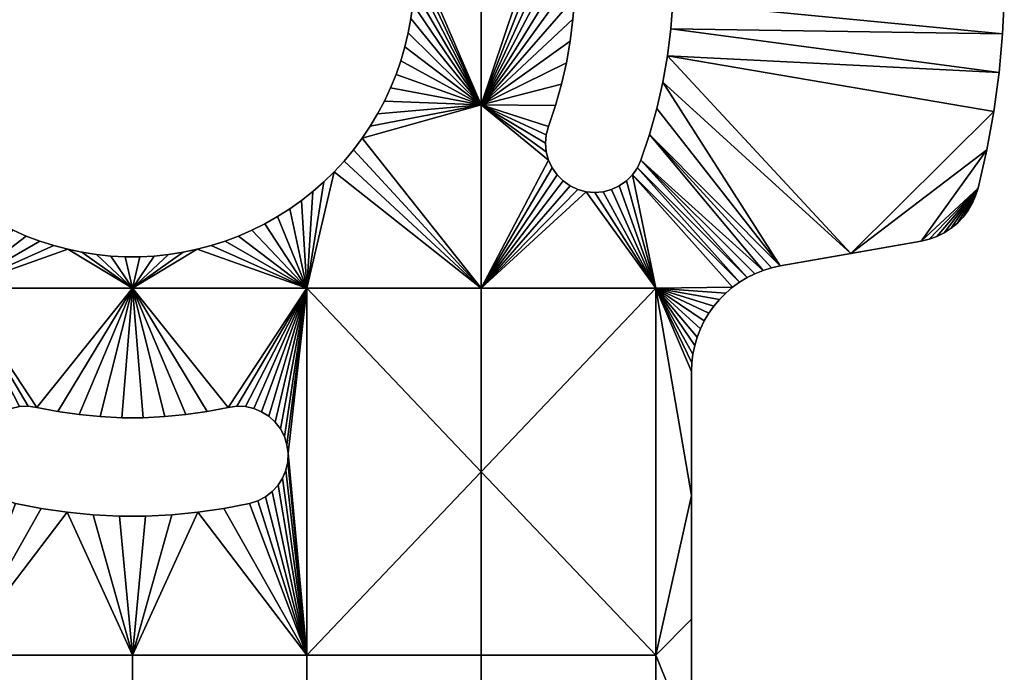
# Model space of a CAD drawing. Header units: millimetres. Extents: x -97 to 97, y -151 to 70.
# Tile 11 of 12: x -13 to 97, y -75 to -2. Entities that reach past the tile are written whole.
import ezdxf

# ---------------------------------------------------------------- set-up
doc = ezdxf.new("R2010")
doc.units = ezdxf.units.MM
doc.layers.add('90°', color=7, linetype='Continuous', true_color=0x000000)

msp = doc.modelspace()

# ---------------------------------------------------------------- meshes
at = {"layer": '90°'}
mesh = msp.add_polyface(dxfattribs=at)
corners = [(48.15, 25.64, -202.4), (47.47, 24.97, -202.4), (39, 29.11, -202.4), (49.8, 26.6, -202.4), (48.93, 26.19, -202.4), (46.92, 24.18, -202.4), (46.51, 23.31, -202.4), (46.27, 22.39, -202.4), (46.18, 21.43, -202.4), (46.27, 20.48, -202.4), (46.51, 19.55, -202.4), (47.3, 17.21, -202.4), (47.97, 14.83, -202.4), (30.83, 9.06, -202.4), (30.46, 10.64, -202.4), (31.12, 7.47, -202.4), (31.33, 5.86, -202.4), (48.15, 25.64, -196.4), (39, 29.11, -196.4), (47.47, 24.97, -196.4), (48.93, 26.19, -196.4), (49.8, 26.6, -196.4), (46.92, 24.18, -196.4), (46.51, 23.31, -196.4), (46.27, 22.39, -196.4), (46.27, 20.48, -196.4), (46.18, 21.43, -196.4), (47.3, 17.21, -196.4), (46.51, 19.55, -196.4), (47.97, 14.83, -196.4), (39, -11.9, -196.4), (30.83, 9.06, -196.4), (30.46, 10.64, -196.4), (30.01, 12.2, -196.4), (28.86, 15.23, -196.4), (29.48, 13.73, -196.4), (55.9, 24.97, -202.4), (55.9, 24.97, -196.4), (55.22, 25.64, -196.4), (55.22, 25.64, -202.4), (54.43, 26.19, -196.4), (54.43, 26.19, -202.4), (56.45, 24.18, -202.4), (56.45, 24.18, -196.4), (53.56, 26.6, -202.4), (53.56, 26.6, -196.4), (52.64, 26.85, -196.4), (52.64, 26.85, -202.4), (51.68, 26.93, -202.4), (51.68, 26.93, -196.4), (50.73, 26.85, -196.4), (50.73, 26.85, -202.4), (49.8, 26.6, -196.4), (49.8, 26.6, -202.4), (48.15, 25.64, -202.4), (48.93, 26.19, -202.4), (48.93, 26.19, -196.4), (48.15, 25.64, -196.4), (47.47, 24.97, -202.4), (47.47, 24.97, -196.4), (46.92, 24.18, -196.4), (46.92, 24.18, -202.4), (46.51, 23.31, -196.4), (46.51, 23.31, -202.4), (46.18, 21.43, -202.4), (46.27, 22.39, -202.4), (46.27, 22.39, -196.4), (46.18, 21.43, -196.4), (46.51, 19.55, -199.4), (46.51, 19.55, -202.4), (46.27, 20.48, -202.4), (46.27, 20.48, -196.4), (46.51, 19.55, -196.4), (47.97, 14.83, -202.4), (47.3, 17.21, -202.4), (47.3, 17.21, -196.4), (47.97, 14.83, -196.4), (46.51, 19.55, -202.4), (46.51, 19.55, -199.4), (46.51, 19.55, -196.4)]
mesh.append_faces([[corners[k] for k in face] for face in [(0, 1, 2, 2), (2, 3, 4, 4), (0, 2, 4, 4), (2, 1, 5, 5), (6, 7, 2, 2), (2, 8, 9, 9), (2, 10, 11, 11), (2, 7, 8, 8), (2, 5, 6, 6), (2, 11, 12, 12), (10, 2, 9, 9), (13, 14, 2, 2), (2, 15, 13, 13), (16, 15, 2, 2), (17, 18, 19, 19), (18, 20, 21, 21), (18, 22, 19, 19), (23, 18, 24, 24), (18, 25, 26, 26), (18, 27, 28, 28), (18, 26, 24, 24), (18, 23, 22, 22), (18, 29, 27, 27), (30, 29, 18, 18), (28, 25, 18, 18), (31, 18, 32, 32), (33, 32, 18, 18), (34, 35, 18, 18), (36, 37, 38, 39), (39, 38, 40, 41), (42, 43, 37, 36), (44, 45, 46, 47), (48, 49, 50, 51), (51, 50, 52, 53), (48, 47, 46, 49), (41, 40, 45, 44), (54, 55, 56, 57), (58, 59, 60, 61), (61, 60, 62, 63), (58, 54, 57, 59), (64, 65, 66, 67), (68, 69, 70, 70), (70, 64, 67, 71), (65, 63, 62, 66), (68, 70, 71, 71), (55, 53, 52, 56), (68, 71, 72, 72), (73, 74, 75, 76), (74, 77, 78, 78), (74, 78, 75, 75), (78, 79, 75, 75)]])
mesh = msp.add_polyface(dxfattribs=at)
corners = [(49.44, 5.09, -202.4), (39, -11.9, -202.4), (49.25, 7.55, -202.4), (49.5, 2.62, -202.4), (49.44, 0.15, -202.4), (49.25, -2.31, -202.4), (48.52, 12.43, -202.4), (47.97, 14.83, -202.4), (48.95, 10, -202.4), (39, 29.11, -202.4), (31.46, 4.24, -202.4), (31.5, 2.62, -202.4), (31.33, 5.86, -202.4), (31.46, 1, -202.4), (31.33, -0.62, -202.4), (30.83, -3.82, -202.4), (31.12, -2.23, -202.4), (48.95, -4.76, -202.4), (31.5, 2.62, -199.4), (31.46, 4.24, -202.4), (31.5, 2.62, -202.4), (31.46, 4.24, -196.4), (31.33, 5.86, -196.4), (31.33, 5.86, -202.4), (31.12, 7.47, -202.4), (31.12, 7.47, -196.4), (30.83, 9.06, -196.4), (30.83, 9.06, -202.4), (30.46, 10.64, -202.4), (30.46, 10.64, -196.4), (30.01, 12.2, -196.4), (30.01, 12.2, -202.4), (29.48, 13.73, -196.4), (29.48, 13.73, -202.4), (31.5, 2.62, -196.4), (30.83, -3.82, -202.4), (30.46, -5.4, -202.4), (30.46, -5.4, -196.4), (30.83, -3.82, -196.4), (30.01, -6.96, -202.4), (30.01, -6.96, -196.4), (31.33, -0.62, -202.4), (31.12, -2.23, -202.4), (31.12, -2.23, -196.4), (31.33, -0.62, -196.4), (31.5, 2.62, -199.4), (31.5, 2.62, -202.4), (31.46, 1, -202.4), (31.46, 1, -196.4), (31.5, 2.62, -196.4), (49.44, 5.09, -196.4), (49.25, 7.55, -196.4), (39, -11.9, -196.4), (49.5, 2.62, -196.4), (49.44, 0.15, -196.4), (49.25, -2.31, -196.4), (48.52, 12.43, -196.4), (47.97, 14.83, -196.4), (48.95, 10, -196.4), (39, 29.11, -196.4), (30.83, 9.06, -196.4), (31.12, 7.47, -196.4), (31.33, 5.86, -196.4), (31.46, 4.24, -196.4), (31.5, 2.62, -196.4), (31.46, 1, -196.4), (31.33, -0.62, -196.4), (30.46, -5.4, -196.4), (30.83, -3.82, -196.4), (31.12, -2.23, -196.4), (48.95, -4.76, -196.4)]
mesh.append_faces([[corners[k] for k in face] for face in [(0, 1, 2, 2), (1, 0, 3, 3), (3, 4, 1, 1), (1, 4, 5, 5), (6, 1, 7, 7), (6, 8, 1, 1), (1, 8, 2, 2), (1, 9, 7, 7), (10, 1, 11, 11), (12, 9, 1, 1), (13, 1, 14, 14), (13, 11, 1, 1), (1, 15, 16, 16), (16, 14, 1, 1), (10, 12, 1, 1), (1, 5, 17, 17), (18, 19, 20, 20), (19, 21, 22, 23), (24, 25, 26, 27), (28, 29, 30, 31), (28, 27, 26, 29), (23, 22, 25, 24), (31, 30, 32, 33), (21, 18, 34, 34), (19, 18, 21, 21), (35, 36, 37, 38), (36, 39, 40, 37), (41, 42, 43, 44), (45, 46, 47, 47), (41, 44, 48, 47), (42, 35, 38, 43), (45, 48, 49, 49), (47, 48, 45, 45), (50, 51, 52, 52), (52, 53, 50, 50), (53, 52, 54, 54), (52, 55, 54, 54), (52, 56, 57, 57), (56, 52, 58, 58), (52, 51, 58, 58), (59, 60, 61, 61), (62, 59, 61, 61), (63, 64, 52, 52), (62, 52, 59, 59), (65, 66, 52, 52), (65, 52, 64, 64), (67, 52, 68, 68), (52, 69, 68, 68), (69, 52, 66, 66), (63, 52, 62, 62), (52, 70, 55, 55)]])
mesh = msp.add_polyface(dxfattribs=at)
corners = [(96.3, 17.87, -202.4), (96.89, 13.53, -202.4), (59.82, 11.64, -202.4), (97.28, 9.18, -202.4), (60.2, 8.64, -202.4), (97.48, 0.43, -202.4), (60.5, 2.62, -202.4), (97.48, 4.81, -202.4), (60.42, 5.64, -202.4), (97.28, -3.94, -202.4), (60.42, -0.4, -202.4), (60.2, -3.4, -202.4), (96.89, -8.29, -202.4), (59.82, -6.4, -202.4), (96.3, -12.63, -202.4), (94.55, -21.2, -202.4), (94.27, -22.08, -202.4), (93.9, -22.92, -202.4), (95.52, -16.93, -202.4), (88.18, -27.12, -202.4), (93.43, -23.71, -202.4), (92.87, -24.44, -202.4), (92.24, -25.1, -202.4), (91.53, -25.69, -202.4), (80.3, -28.51, -202.4), (97.28, 9.18, -196.4), (96.89, 13.53, -196.4), (60.2, 8.64, -196.4), (59.82, 11.64, -196.4), (97.48, 0.43, -196.4), (97.48, 4.81, -196.4), (60.5, 2.62, -196.4), (60.42, 5.64, -196.4), (97.28, -3.94, -196.4), (60.42, -0.4, -196.4), (60.2, -3.4, -196.4), (96.89, -8.29, -196.4), (59.82, -6.4, -196.4), (96.3, -12.63, -196.4), (94.55, -21.2, -196.4), (93.9, -22.92, -196.4), (94.27, -22.08, -196.4), (95.52, -16.93, -196.4), (88.18, -27.12, -196.4), (93.43, -23.71, -196.4), (92.87, -24.44, -196.4), (80.3, -28.51, -196.4), (94.55, -21.2, -199.4), (94.55, -21.2, -202.4), (95.52, -16.93, -202.4), (96.3, -12.63, -202.4), (96.3, -12.63, -196.4), (95.52, -16.93, -196.4), (96.89, -8.29, -202.4), (97.28, -3.94, -202.4), (97.28, -3.94, -196.4), (96.89, -8.29, -196.4), (97.48, 0.43, -202.4), (97.48, 0.43, -196.4), (94.55, -21.2, -196.4), (97.48, 4.81, -202.4), (97.48, 4.81, -196.4), (97.28, 9.18, -202.4), (97.28, 9.18, -196.4), (96.89, 13.53, -202.4), (96.89, 13.53, -196.4), (94.55, -21.2, -199.4), (94.55, -21.2, -196.4), (94.27, -22.08, -196.4), (93.9, -22.92, -196.4), (93.9, -22.92, -202.4), (94.27, -22.08, -202.4), (94.55, -21.2, -202.4)]
mesh.append_faces([[corners[k] for k in face] for face in [(0, 1, 2, 2), (3, 4, 1, 1), (2, 1, 4, 4), (5, 6, 7, 7), (8, 7, 6, 6), (9, 10, 5, 5), (11, 9, 12, 12), (6, 5, 10, 10), (3, 7, 8, 8), (12, 13, 11, 11), (9, 11, 10, 10), (8, 4, 3, 3), (13, 12, 14, 14), (15, 16, 17, 17), (18, 15, 19, 19), (20, 15, 17, 17), (21, 22, 15, 15), (22, 23, 15, 15), (24, 14, 18, 18), (13, 14, 24, 24), (25, 26, 27, 27), (28, 27, 26, 26), (29, 30, 31, 31), (32, 31, 30, 30), (33, 29, 34, 34), (35, 36, 33, 33), (31, 34, 29, 29), (25, 32, 30, 30), (33, 34, 35, 35), (32, 25, 27, 27), (37, 38, 36, 36), (39, 40, 41, 41), (42, 43, 39, 39), (44, 40, 39, 39), (39, 45, 44, 44), (46, 42, 38, 38), (37, 46, 38, 38), (47, 48, 49, 49), (50, 51, 52, 49), (53, 54, 55, 56), (57, 58, 55, 54), (50, 53, 56, 51), (59, 47, 52, 52), (52, 47, 49, 49), (58, 57, 60, 61), (62, 63, 61, 60), (64, 65, 63, 62), (66, 67, 68, 68), (69, 70, 71, 68), (72, 66, 71, 71), (71, 66, 68, 68)]])
mesh = msp.add_polyface(dxfattribs=at)
corners = [(72.42, -29.9, -202.4), (71.45, -30.11, -202.4), (57.81, -15.21, -202.4), (58.63, -12.31, -202.4), (56.85, -18.07, -202.4), (68.71, -31.21, -202.4), (56.45, -18.94, -202.4), (70.51, -30.4, -202.4), (58.5, -32.4, -202.4), (55.22, -20.4, -202.4), (55.9, -19.73, -202.4), (67.87, -31.72, -202.4), (59.3, -9.37, -202.4), (80.3, -28.51, -202.4), (59.82, -6.4, -202.4), (96.89, -8.29, -196.4), (60.2, -3.4, -196.4), (59.82, -6.4, -196.4), (72.42, -29.9, -196.4), (80.3, -28.51, -196.4), (59.3, -9.37, -196.4), (58.63, -12.31, -196.4), (57.81, -15.21, -196.4), (58.5, -32.4, -196.4), (55.9, -19.73, -196.4), (55.22, -20.4, -196.4), (67.87, -31.72, -196.4), (56.45, -18.94, -196.4), (48.15, -20.4, -202.4), (48.15, -20.4, -196.4), (48.93, -20.95, -196.4), (48.93, -20.95, -202.4), (49.8, -21.36, -196.4), (49.8, -21.36, -202.4), (50.73, -21.61, -202.4), (50.73, -21.61, -196.4), (51.68, -21.69, -196.4), (51.68, -21.69, -202.4), (53.56, -21.36, -202.4), (52.64, -21.61, -202.4), (52.64, -21.61, -196.4), (53.56, -21.36, -196.4), (54.43, -20.95, -202.4), (54.43, -20.95, -196.4), (55.9, -19.73, -202.4), (55.22, -20.4, -202.4), (55.22, -20.4, -196.4), (55.9, -19.73, -196.4), (56.85, -18.07, -199.4), (56.85, -18.07, -202.4), (56.45, -18.94, -202.4), (56.45, -18.94, -196.4), (56.85, -18.07, -196.4), (56.85, -18.07, -199.4), (57.81, -15.21, -202.4), (56.85, -18.07, -202.4), (58.63, -12.31, -202.4), (58.63, -12.31, -196.4), (59.3, -9.37, -196.4), (59.3, -9.37, -202.4), (57.81, -15.21, -196.4), (60.2, -3.4, -202.4), (59.82, -6.4, -202.4), (59.82, -6.4, -196.4), (60.2, -3.4, -196.4), (60.42, -0.4, -196.4), (60.5, 2.62, -196.4), (60.5, 2.62, -202.4), (60.42, -0.4, -202.4), (56.85, -18.07, -196.4), (60.42, 5.64, -202.4), (60.42, 5.64, -196.4), (60.2, 8.64, -196.4), (60.2, 8.64, -202.4), (59.82, 11.64, -202.4), (59.82, 11.64, -196.4), (59.3, 14.61, -196.4), (59.3, 14.61, -202.4), (48.52, -7.19, -202.4), (48.52, -7.19, -196.4), (47.97, -9.59, -196.4), (47.97, -9.59, -202.4), (49.25, -2.31, -202.4), (49.25, -2.31, -196.4), (48.95, -4.76, -196.4), (48.95, -4.76, -202.4), (49.44, 0.15, -196.4), (49.44, 0.15, -202.4), (49.5, 2.62, -202.4), (49.5, 2.62, -196.4), (49.25, 7.55, -202.4), (49.25, 7.55, -196.4), (49.44, 5.09, -196.4), (49.44, 5.09, -202.4), (48.95, 10, -202.4), (48.52, 12.43, -202.4), (48.52, 12.43, -196.4), (48.95, 10, -196.4), (47.97, 14.83, -202.4), (47.97, 14.83, -196.4)]
mesh.append_faces([[corners[k] for k in face] for face in [(0, 1, 2, 2), (3, 0, 2, 2), (4, 5, 6, 6), (2, 7, 4, 4), (8, 9, 10, 10), (11, 10, 6, 6), (12, 0, 3, 3), (13, 12, 14, 14), (15, 16, 17, 17), (18, 19, 20, 20), (21, 22, 18, 18), (23, 24, 25, 25), (26, 27, 24, 24), (20, 21, 18, 18), (19, 17, 20, 20), (28, 29, 30, 31), (32, 33, 31, 30), (34, 35, 36, 37), (38, 39, 40, 41), (42, 38, 41, 43), (37, 36, 40, 39), (44, 45, 46, 47), (48, 49, 50, 50), (44, 47, 51, 50), (45, 42, 43, 46), (48, 50, 51, 51), (34, 33, 32, 35), (48, 51, 52, 52), (53, 54, 55, 55), (56, 57, 58, 59), (54, 60, 57, 56), (61, 62, 63, 64), (65, 66, 67, 68), (68, 61, 64, 65), (62, 59, 58, 63), (60, 53, 69, 69), (54, 53, 60, 60), (70, 71, 72, 73), (74, 75, 76, 77), (73, 72, 75, 74), (71, 70, 67, 66), (78, 79, 80, 81), (82, 83, 84, 85), (86, 87, 88, 89), (87, 86, 83, 82), (85, 84, 79, 78), (90, 91, 92, 93), (94, 95, 96, 97), (90, 94, 97, 91), (95, 98, 99, 96), (93, 92, 89, 88)]])
mesh = msp.add_polyface(dxfattribs=at)
corners = [(39, -11.9, -202.4), (48.95, -4.76, -202.4), (48.52, -7.19, -202.4), (30.46, -5.4, -202.4), (30.83, -3.82, -202.4), (30.01, -6.96, -202.4), (47.3, -11.97, -202.4), (46.51, -14.31, -202.4), (46.27, -15.24, -202.4), (47.97, -9.59, -202.4), (28.86, -9.99, -202.4), (29.48, -8.49, -202.4), (27.41, -12.9, -202.4), (28.18, -11.46, -202.4), (46.18, -16.19, -202.4), (46.27, -17.15, -202.4), (46.51, -18.07, -202.4), (26.58, -14.29, -202.4), (25.67, -15.63, -202.4), (39, -32.4, -202.4), (25.67, -15.63, -202.4), (24.7, -16.93, -202.4), (24.7, -16.93, -196.4), (25.67, -15.63, -196.4), (23.66, -18.17, -202.4), (23.66, -18.17, -196.4), (26.58, -14.29, -202.4), (26.58, -14.29, -196.4), (27.41, -12.9, -196.4), (27.41, -12.9, -202.4), (28.86, -9.99, -202.4), (28.18, -11.46, -202.4), (28.18, -11.46, -196.4), (28.86, -9.99, -196.4), (30.01, -6.96, -202.4), (29.48, -8.49, -202.4), (29.48, -8.49, -196.4), (30.01, -6.96, -196.4), (48.95, -4.76, -196.4), (39, -11.9, -196.4), (48.52, -7.19, -196.4), (30.46, -5.4, -196.4), (30.01, -6.96, -196.4), (46.51, -14.31, -196.4), (47.3, -11.97, -196.4), (46.27, -15.24, -196.4), (47.97, -9.59, -196.4), (29.48, -8.49, -196.4), (28.86, -9.99, -196.4), (27.41, -12.9, -196.4), (28.18, -11.46, -196.4), (46.18, -16.19, -196.4), (46.27, -17.15, -196.4), (46.51, -18.07, -196.4), (26.58, -14.29, -196.4), (25.67, -15.63, -196.4), (46.51, -14.31, -199.4), (46.27, -15.24, -202.4), (46.51, -14.31, -202.4), (46.18, -16.19, -202.4), (46.18, -16.19, -196.4), (46.27, -17.15, -196.4), (46.27, -17.15, -202.4), (46.51, -18.07, -196.4), (46.51, -18.07, -202.4), (46.27, -15.24, -196.4), (46.92, -18.94, -196.4), (46.92, -18.94, -202.4), (46.51, -14.31, -196.4), (46.51, -14.31, -199.4), (46.51, -14.31, -202.4), (47.3, -11.97, -202.4), (47.97, -9.59, -202.4), (47.97, -9.59, -196.4), (47.3, -11.97, -196.4), (46.51, -14.31, -196.4)]
mesh.append_faces([[corners[k] for k in face] for face in [(0, 1, 2, 2), (3, 4, 0, 0), (3, 0, 5, 5), (0, 6, 7, 7), (0, 7, 8, 8), (0, 9, 6, 6), (0, 10, 11, 11), (12, 13, 0, 0), (10, 0, 13, 13), (14, 0, 8, 8), (2, 9, 0, 0), (0, 14, 15, 15), (16, 0, 15, 15), (12, 0, 17, 17), (0, 18, 17, 17), (19, 18, 0, 0), (5, 0, 11, 11), (20, 21, 22, 23), (21, 24, 25, 22), (26, 27, 28, 29), (30, 31, 32, 33), (29, 28, 32, 31), (26, 20, 23, 27), (34, 35, 36, 37), (35, 30, 33, 36), (38, 39, 40, 40), (41, 42, 39, 39), (39, 43, 44, 44), (39, 45, 43, 43), (39, 44, 46, 46), (39, 47, 48, 48), (49, 39, 50, 50), (48, 50, 39, 39), (51, 45, 39, 39), (40, 39, 46, 46), (39, 52, 51, 51), (53, 52, 39, 39), (49, 54, 39, 39), (39, 54, 55, 55), (42, 47, 39, 39), (56, 57, 58, 58), (59, 60, 61, 62), (62, 61, 63, 64), (57, 65, 60, 59), (64, 63, 66, 67), (65, 56, 68, 68), (57, 56, 65, 65), (69, 70, 71, 71), (72, 73, 74, 71), (74, 75, 69, 69), (71, 74, 69, 69)]])
mesh = msp.add_polyface(dxfattribs=at)
corners = [(94.55, -21.2, -202.4), (91.53, -25.69, -202.4), (90.76, -26.19, -202.4), (93.43, -23.71, -202.4), (92.87, -24.44, -202.4), (89.94, -26.6, -202.4), (89.07, -26.91, -202.4), (88.18, -27.12, -202.4), (95.52, -16.93, -202.4), (80.3, -28.51, -202.4), (57.81, -15.21, -202.4), (71.45, -30.11, -202.4), (70.51, -30.4, -202.4), (72.42, -29.9, -202.4), (59.3, -9.37, -202.4), (67.07, -32.29, -202.4), (55.9, -19.73, -202.4), (67.87, -31.72, -202.4), (58.5, -32.4, -202.4), (66.33, -32.94, -202.4), (65.63, -33.64, -202.4), (94.55, -21.2, -196.4), (90.76, -26.19, -196.4), (91.53, -25.69, -196.4), (92.87, -24.44, -196.4), (92.24, -25.1, -196.4), (89.94, -26.6, -196.4), (89.07, -26.91, -196.4), (88.18, -27.12, -196.4), (95.52, -16.93, -196.4), (80.3, -28.51, -196.4), (72.42, -29.9, -196.4), (57.81, -15.21, -196.4), (71.45, -30.11, -196.4), (70.51, -30.4, -196.4), (56.85, -18.07, -196.4), (69.6, -30.77, -196.4), (68.71, -31.21, -196.4), (56.45, -18.94, -196.4), (67.87, -31.72, -196.4), (58.5, -32.4, -196.4), (65.63, -33.64, -196.4), (66.33, -32.94, -196.4), (93.43, -23.71, -196.4), (92.87, -24.44, -196.4), (92.87, -24.44, -202.4), (93.43, -23.71, -202.4), (92.24, -25.1, -202.4), (92.24, -25.1, -196.4), (93.9, -22.92, -196.4), (93.9, -22.92, -202.4), (91.53, -25.69, -196.4), (90.76, -26.19, -196.4), (90.76, -26.19, -202.4), (91.53, -25.69, -202.4), (89.94, -26.6, -196.4), (89.94, -26.6, -202.4), (88.18, -27.12, -199.4), (89.07, -26.91, -196.4), (88.18, -27.12, -196.4), (89.07, -26.91, -202.4), (88.18, -27.12, -202.4), (88.18, -27.12, -199.4), (80.3, -28.51, -196.4), (72.42, -29.9, -196.4), (72.42, -29.9, -199.4), (88.18, -27.12, -196.4), (80.3, -28.51, -202.4), (88.18, -27.12, -202.4), (72.42, -29.9, -202.4), (63.93, -36.04, -196.4), (63.93, -36.04, -202.4), (64.43, -35.19, -202.4), (64.43, -35.19, -196.4), (65, -34.39, -196.4), (65, -34.39, -202.4), (65.63, -33.64, -202.4), (65.63, -33.64, -196.4), (66.33, -32.94, -202.4), (66.33, -32.94, -196.4), (67.87, -31.72, -196.4), (67.07, -32.29, -196.4), (67.07, -32.29, -202.4), (67.87, -31.72, -202.4), (69.6, -30.77, -196.4), (68.71, -31.21, -196.4), (68.71, -31.21, -202.4), (69.6, -30.77, -202.4), (70.51, -30.4, -196.4), (70.51, -30.4, -202.4), (71.45, -30.11, -202.4), (71.45, -30.11, -196.4), (72.42, -29.9, -199.4), (72.42, -29.9, -196.4), (72.42, -29.9, -202.4)]
mesh.append_faces([[corners[k] for k in face] for face in [(0, 1, 2, 2), (0, 3, 4, 4), (5, 0, 2, 2), (0, 5, 6, 6), (6, 7, 0, 0), (8, 7, 9, 9), (10, 11, 12, 12), (13, 14, 9, 9), (15, 16, 17, 17), (18, 19, 20, 20), (19, 18, 15, 15), (21, 22, 23, 23), (24, 21, 25, 25), (25, 21, 23, 23), (26, 22, 21, 21), (21, 27, 26, 26), (27, 21, 28, 28), (29, 30, 28, 28), (31, 32, 33, 33), (34, 35, 36, 36), (36, 35, 37, 37), (32, 34, 33, 33), (37, 38, 39, 39), (40, 41, 42, 42), (43, 44, 45, 46), (47, 45, 44, 48), (49, 43, 46, 50), (51, 52, 53, 54), (52, 55, 56, 53), (57, 58, 59, 59), (55, 58, 60, 56), (60, 58, 57, 61), (54, 47, 48, 51), (62, 63, 64, 65), (62, 66, 63, 63), (67, 68, 62, 62), (65, 69, 67, 67), (67, 62, 65, 65), (70, 71, 72, 73), (74, 73, 72, 75), (74, 75, 76, 77), (77, 76, 78, 79), (80, 81, 82, 83), (81, 79, 78, 82), (84, 85, 86, 87), (88, 89, 90, 91), (92, 93, 91, 91), (84, 87, 89, 88), (85, 80, 83, 86), (92, 90, 94, 94), (90, 92, 91, 91)]])
mesh = msp.add_polyface(dxfattribs=at)
corners = [(39, -32.4, -202.4), (58.5, -32.4, -202.4), (39, -52.91, -202.4), (39, -11.9, -202.4), (46.51, -18.07, -202.4), (48.93, -20.95, -202.4), (48.15, -20.4, -202.4), (49.8, -21.36, -202.4), (50.73, -21.61, -202.4), (46.92, -18.94, -202.4), (47.47, -19.73, -202.4), (24.7, -16.93, -202.4), (23.66, -18.17, -202.4), (25.67, -15.63, -202.4), (21.4, -20.5, -202.4), (22.56, -19.37, -202.4), (19.5, -32.4, -202.4), (18.91, -22.57, -202.4), (17.58, -23.51, -202.4), (20.18, -21.57, -202.4), (16.22, -24.39, -202.4), (14.8, -25.18, -202.4), (13.35, -25.91, -202.4), (15.96, -47.36, -202.4), (15.25, -46.71, -202.4), (18.91, -22.57, -202.4), (17.58, -23.51, -202.4), (17.58, -23.51, -196.4), (18.91, -22.57, -196.4), (21.4, -20.5, -202.4), (20.18, -21.57, -202.4), (20.18, -21.57, -196.4), (21.4, -20.5, -196.4), (16.22, -24.39, -202.4), (16.22, -24.39, -196.4), (23.66, -18.17, -202.4), (22.56, -19.37, -202.4), (22.56, -19.37, -196.4), (23.66, -18.17, -196.4), (39, -32.4, -196.4), (46.51, -18.07, -196.4), (39, -11.9, -196.4), (48.93, -20.95, -196.4), (48.15, -20.4, -196.4), (49.8, -21.36, -196.4), (50.73, -21.61, -196.4), (46.92, -18.94, -196.4), (47.47, -19.73, -196.4), (24.7, -16.93, -196.4), (23.66, -18.17, -196.4), (25.67, -15.63, -196.4), (21.4, -20.5, -196.4), (19.5, -32.4, -196.4), (22.56, -19.37, -196.4), (18.91, -22.57, -196.4), (17.58, -23.51, -196.4), (20.18, -21.57, -196.4), (16.22, -24.39, -196.4), (14.8, -25.18, -196.4), (17.27, -49.89, -196.4), (17.4, -50.84, -196.4), (39, -52.91, -196.4), (14.44, -46.2, -196.4), (15.25, -46.71, -196.4), (13.56, -45.83, -196.4), (46.92, -18.94, -202.4), (46.92, -18.94, -196.4), (47.47, -19.73, -196.4), (47.47, -19.73, -202.4), (48.15, -20.4, -202.4), (48.15, -20.4, -196.4)]
mesh.append_faces([[corners[k] for k in face] for face in [(0, 1, 2, 2), (0, 3, 4, 4), (5, 0, 6, 6), (7, 8, 0, 0), (5, 7, 0, 0), (4, 9, 0, 0), (10, 0, 9, 9), (6, 0, 10, 10), (11, 0, 12, 12), (13, 0, 11, 11), (14, 15, 16, 16), (17, 16, 18, 18), (17, 19, 16, 16), (14, 16, 19, 19), (12, 0, 15, 15), (20, 16, 21, 21), (22, 21, 16, 16), (20, 18, 16, 16), (15, 0, 16, 16), (0, 2, 16, 16), (23, 24, 16, 16), (25, 26, 27, 28), (29, 30, 31, 32), (30, 25, 28, 31), (26, 33, 34, 27), (35, 36, 37, 38), (36, 29, 32, 37), (39, 40, 41, 41), (42, 43, 39, 39), (44, 39, 45, 45), (42, 39, 44, 44), (40, 39, 46, 46), (47, 46, 39, 39), (43, 47, 39, 39), (48, 49, 39, 39), (50, 48, 39, 39), (39, 41, 50, 50), (51, 52, 53, 53), (54, 55, 52, 52), (54, 52, 56, 56), (51, 56, 52, 52), (49, 53, 39, 39), (57, 58, 52, 52), (57, 52, 55, 55), (59, 60, 52, 52), (53, 52, 39, 39), (39, 52, 61, 61), (62, 63, 52, 52), (64, 62, 52, 52), (65, 66, 67, 68), (69, 68, 67, 70)]])
mesh = msp.add_polyface(dxfattribs=at)
corners = [(70.51, -30.4, -202.4), (69.6, -30.77, -202.4), (56.85, -18.07, -202.4), (68.71, -31.21, -202.4), (67.87, -31.72, -202.4), (56.45, -18.94, -202.4), (58.5, -32.4, -202.4), (52.64, -21.61, -202.4), (53.56, -21.36, -202.4), (54.43, -20.95, -202.4), (55.22, -20.4, -202.4), (65.63, -33.64, -202.4), (65, -34.39, -202.4), (63.93, -36.04, -202.4), (64.43, -35.19, -202.4), (63.5, -36.93, -202.4), (63.14, -37.85, -202.4), (62.86, -38.79, -202.4), (67.07, -32.29, -202.4), (55.9, -19.73, -202.4), (62.66, -39.76, -202.4), (62.54, -40.74, -202.4), (62.5, -55.56, -202.4), (62.5, -41.72, -202.4), (51.68, -21.69, -202.4), (39, -32.4, -202.4), (50.73, -21.61, -202.4), (56.85, -18.07, -196.4), (56.45, -18.94, -196.4), (68.71, -31.21, -196.4), (57.81, -15.21, -196.4), (70.51, -30.4, -196.4), (58.5, -32.4, -196.4), (53.56, -21.36, -196.4), (52.64, -21.61, -196.4), (54.43, -20.95, -196.4), (55.22, -20.4, -196.4), (67.07, -32.29, -196.4), (67.87, -31.72, -196.4), (55.9, -19.73, -196.4), (65, -34.39, -196.4), (65.63, -33.64, -196.4), (66.33, -32.94, -196.4), (63.93, -36.04, -196.4), (64.43, -35.19, -196.4), (63.5, -36.93, -196.4), (63.14, -37.85, -196.4), (62.86, -38.79, -196.4), (39, -32.4, -196.4), (39, -52.91, -196.4), (62.66, -39.76, -196.4), (62.54, -40.74, -196.4), (62.5, -55.56, -196.4), (62.5, -41.72, -196.4), (51.68, -21.69, -196.4), (50.73, -21.61, -196.4), (62.5, -41.72, -199.4), (62.54, -40.74, -196.4), (62.5, -41.72, -196.4), (62.66, -39.76, -196.4), (62.66, -39.76, -202.4), (62.86, -38.79, -202.4), (62.86, -38.79, -196.4), (62.54, -40.74, -202.4), (63.5, -36.93, -196.4), (63.14, -37.85, -196.4), (63.14, -37.85, -202.4), (63.5, -36.93, -202.4), (63.93, -36.04, -202.4), (63.93, -36.04, -196.4), (62.5, -41.72, -202.4)]
mesh.append_faces([[corners[k] for k in face] for face in [(0, 1, 2, 2), (1, 3, 2, 2), (3, 4, 5, 5), (6, 7, 8, 8), (6, 8, 9, 9), (6, 9, 10, 10), (6, 11, 12, 12), (13, 6, 14, 14), (12, 14, 6, 6), (6, 13, 15, 15), (6, 15, 16, 16), (16, 17, 6, 6), (18, 6, 19, 19), (6, 17, 20, 20), (21, 6, 20, 20), (22, 6, 23, 23), (23, 6, 21, 21), (24, 7, 6, 6), (25, 26, 6, 6), (26, 24, 6, 6), (27, 28, 29, 29), (30, 27, 31, 31), (32, 33, 34, 34), (32, 35, 33, 33), (32, 36, 35, 35), (37, 38, 39, 39), (32, 40, 41, 41), (42, 37, 32, 32), (43, 44, 32, 32), (40, 32, 44, 44), (32, 45, 43, 43), (32, 46, 45, 45), (46, 32, 47, 47), (37, 39, 32, 32), (48, 49, 32, 32), (32, 50, 47, 47), (51, 50, 32, 32), (52, 53, 32, 32), (53, 51, 32, 32), (54, 32, 34, 34), (48, 32, 55, 55), (55, 32, 54, 54), (56, 57, 58, 58), (59, 60, 61, 62), (59, 57, 63, 60), (64, 65, 66, 67), (64, 67, 68, 69), (62, 61, 66, 65), (63, 56, 70, 70), (57, 56, 63, 63)]])
mesh = msp.add_polyface(dxfattribs=at)
corners = [(-0.81, -28.87, -202.4), (0.81, -28.87, -202.4), (0, -32.4, -202.4), (-19.5, -32.4, -202.4), (-16.22, -24.39, -202.4), (-14.8, -25.18, -202.4), (-7.24, -28.04, -202.4), (-8.8, -27.62, -202.4), (-4.04, -28.62, -202.4), (-5.65, -28.37, -202.4), (-2.43, -28.79, -202.4), (-13.35, -25.91, -202.4), (-11.87, -26.56, -202.4), (-10.35, -27.13, -202.4), (-11.66, -45.58, -202.4), (-10.71, -45.71, -202.4), (-8.36, -46.17, -202.4), (-5.98, -46.52, -202.4), (-3.6, -46.75, -202.4), (-1.2, -46.87, -202.4), (-12.62, -45.62, -202.4), (-14.44, -46.2, -202.4), (-13.56, -45.83, -202.4), (-15.25, -46.71, -202.4), (-13.35, -25.91, -202.4), (-14.8, -25.18, -202.4), (-14.8, -25.18, -196.4), (-13.35, -25.91, -196.4), (-16.22, -24.39, -202.4), (-16.22, -24.39, -196.4), (-10.35, -27.13, -202.4), (-11.87, -26.56, -202.4), (-11.87, -26.56, -196.4), (-10.35, -27.13, -196.4), (-7.24, -28.04, -202.4), (-8.8, -27.62, -202.4), (-8.8, -27.62, -196.4), (-7.24, -28.04, -196.4), (-5.65, -28.37, -202.4), (-5.65, -28.37, -196.4), (-4.04, -28.62, -196.4), (-4.04, -28.62, -202.4), (-0.81, -28.87, -202.4), (-2.43, -28.79, -202.4), (-2.43, -28.79, -196.4), (-0.81, -28.87, -196.4), (-1.2, -46.87, -196.4), (1.2, -46.87, -196.4), (0, -32.4, -196.4), (-7.24, -28.04, -196.4), (-8.8, -27.62, -196.4), (-19.5, -32.4, -196.4), (-4.04, -28.62, -196.4), (-5.65, -28.37, -196.4), (-2.43, -28.79, -196.4), (-11.87, -26.56, -196.4), (-13.35, -25.91, -196.4), (-10.35, -27.13, -196.4), (-14.8, -25.18, -196.4), (-11.66, -45.58, -196.4), (-10.71, -45.71, -196.4), (-8.36, -46.17, -196.4), (-5.98, -46.52, -196.4), (-3.6, -46.75, -196.4), (-12.62, -45.62, -196.4), (-13.56, -45.83, -196.4), (-0.81, -28.87, -196.4)]
mesh.append_faces([[corners[k] for k in face] for face in [(0, 1, 2, 2), (3, 4, 5, 5), (6, 3, 7, 7), (8, 2, 9, 9), (10, 2, 8, 8), (6, 9, 2, 2), (3, 11, 12, 12), (3, 13, 7, 7), (12, 13, 3, 3), (2, 3, 6, 6), (3, 5, 11, 11), (14, 3, 15, 15), (16, 2, 17, 17), (17, 2, 18, 18), (18, 2, 19, 19), (3, 14, 20, 20), (21, 3, 22, 22), (22, 3, 20, 20), (15, 2, 16, 16), (3, 2, 15, 15), (23, 3, 21, 21), (0, 2, 10, 10), (24, 25, 26, 27), (28, 29, 26, 25), (30, 31, 32, 33), (34, 35, 36, 37), (35, 30, 33, 36), (38, 39, 40, 41), (42, 43, 44, 45), (41, 40, 44, 43), (38, 34, 37, 39), (31, 24, 27, 32), (46, 47, 48, 48), (49, 50, 51, 51), (52, 53, 48, 48), (54, 52, 48, 48), (49, 48, 53, 53), (51, 55, 56, 56), (51, 50, 57, 57), (55, 51, 57, 57), (48, 49, 51, 51), (51, 56, 58, 58), (59, 60, 51, 51), (61, 62, 48, 48), (62, 63, 48, 48), (63, 46, 48, 48), (51, 64, 59, 59), (65, 64, 51, 51), (60, 61, 48, 48), (51, 60, 48, 48), (66, 54, 48, 48)]])
mesh = msp.add_polyface(dxfattribs=at)
corners = [(11.87, -26.56, -202.4), (19.5, -32.4, -202.4), (10.35, -27.13, -202.4), (13.35, -25.91, -202.4), (7.24, -28.04, -202.4), (0, -32.4, -202.4), (5.65, -28.37, -202.4), (0.81, -28.87, -202.4), (2.43, -28.79, -202.4), (4.04, -28.62, -202.4), (8.8, -27.62, -202.4), (11.66, -45.58, -202.4), (12.62, -45.62, -202.4), (14.44, -46.2, -202.4), (15.25, -46.71, -202.4), (13.56, -45.83, -202.4), (10.71, -45.71, -202.4), (8.36, -46.17, -202.4), (5.98, -46.52, -202.4), (3.6, -46.75, -202.4), (1.2, -46.87, -202.4), (-1.2, -46.87, -202.4), (-0.81, -28.87, -196.4), (0.81, -28.87, -196.4), (0.81, -28.87, -202.4), (-0.81, -28.87, -202.4), (2.43, -28.79, -202.4), (2.43, -28.79, -196.4), (4.04, -28.62, -196.4), (4.04, -28.62, -202.4), (5.65, -28.37, -202.4), (5.65, -28.37, -196.4), (7.24, -28.04, -196.4), (7.24, -28.04, -202.4), (10.35, -27.13, -202.4), (8.8, -27.62, -202.4), (8.8, -27.62, -196.4), (10.35, -27.13, -196.4), (11.87, -26.56, -202.4), (11.87, -26.56, -196.4), (13.35, -25.91, -196.4), (13.35, -25.91, -202.4), (16.22, -24.39, -202.4), (14.8, -25.18, -202.4), (14.8, -25.18, -196.4), (16.22, -24.39, -196.4), (11.87, -26.56, -196.4), (10.35, -27.13, -196.4), (19.5, -32.4, -196.4), (13.35, -25.91, -196.4), (14.8, -25.18, -196.4), (7.24, -28.04, -196.4), (5.65, -28.37, -196.4), (0, -32.4, -196.4), (2.43, -28.79, -196.4), (0.81, -28.87, -196.4), (4.04, -28.62, -196.4), (8.8, -27.62, -196.4), (11.66, -45.58, -196.4), (12.62, -45.62, -196.4), (13.56, -45.83, -196.4), (10.71, -45.71, -196.4), (8.36, -46.17, -196.4), (5.98, -46.52, -196.4), (3.6, -46.75, -196.4), (1.2, -46.87, -196.4), (-0.81, -28.87, -196.4)]
mesh.append_faces([[corners[k] for k in face] for face in [(0, 1, 2, 2), (0, 3, 1, 1), (4, 5, 6, 6), (5, 7, 8, 8), (5, 8, 9, 9), (5, 4, 1, 1), (10, 2, 1, 1), (9, 6, 5, 5), (11, 1, 12, 12), (13, 1, 14, 14), (15, 1, 13, 13), (12, 1, 15, 15), (5, 1, 16, 16), (1, 4, 10, 10), (17, 18, 5, 5), (19, 5, 18, 18), (19, 20, 5, 5), (11, 16, 1, 1), (21, 5, 20, 20), (17, 5, 16, 16), (22, 23, 24, 25), (26, 24, 23, 27), (26, 27, 28, 29), (30, 31, 32, 33), (34, 35, 36, 37), (35, 33, 32, 36), (29, 28, 31, 30), (38, 39, 40, 41), (42, 43, 44, 45), (43, 41, 40, 44), (34, 37, 39, 38), (46, 47, 48, 48), (46, 48, 49, 49), (49, 48, 50, 50), (51, 52, 53, 53), (53, 54, 55, 55), (53, 56, 54, 54), (53, 48, 51, 51), (57, 48, 47, 47), (56, 53, 52, 52), (58, 59, 48, 48), (59, 60, 48, 48), (53, 61, 48, 48), (48, 57, 51, 51), (62, 53, 63, 63), (64, 63, 53, 53), (64, 53, 65, 65), (58, 48, 61, 61), (62, 61, 53, 53), (66, 53, 55, 55)]])
mesh = msp.add_polyface(dxfattribs=at)
corners = [(-19.5, -93.92, -202.4), (-19.5, -73.42, -202.4), (0, -73.42, -202.4), (0, -93.92, -202.4), (-19.5, -114.43, -202.4), (0, -114.43, -202.4), (-39, -93.92, -202.4), (-39, -73.42, -202.4), (-39, -114.43, -202.4), (-58.5, -114.43, -202.4), (-58.5, -93.92, -202.4), (-4.4, -57.72, -202.4), (-1.47, -57.86, -202.4), (-14.8, -134.93, -202.4), (0, -134.93, -202.4), (-7.31, -57.44, -202.4), (1.47, -57.86, -202.4), (-10.22, -57.01, -202.4), (-13.09, -56.45, -202.4), (-14.01, -56.16, -202.4), (-17.4, -50.84, -202.4), (-17.36, -51.79, -202.4), (-17.15, -52.73, -202.4), (-16.78, -53.62, -202.4), (-16.27, -54.42, -202.4), (-15.62, -55.13, -202.4), (-14.86, -55.71, -202.4), (-58.5, -73.42, -202.4), (-29.6, -134.93, -202.4), (-44.4, -134.93, -202.4), (-59.2, -134.93, -202.4), (-39, -52.91, -202.4), (-62.5, -55.56, -202.4), (-58.5, -32.4, -202.4), (-62.5, -83.25, -202.4), (-19.5, -93.92, -196.4), (0, -93.92, -196.4), (0, -73.42, -196.4), (-19.5, -73.42, -196.4), (-19.5, -114.43, -196.4), (0, -114.43, -196.4), (-39, -93.92, -196.4), (-39, -73.42, -196.4), (-39, -114.43, -196.4), (-58.5, -114.43, -196.4), (-58.5, -93.92, -196.4), (-1.47, -57.86, -196.4), (-4.4, -57.72, -196.4), (-14.8, -134.93, -196.4), (0, -134.93, -196.4), (-7.31, -57.44, -196.4), (-10.22, -57.01, -196.4), (-13.09, -56.45, -196.4), (-14.01, -56.16, -196.4), (-17.15, -52.73, -196.4), (-16.78, -53.62, -196.4), (-15.62, -55.13, -196.4), (-16.27, -54.42, -196.4), (-14.86, -55.71, -196.4), (-58.5, -73.42, -196.4), (-44.4, -134.93, -196.4), (-29.6, -134.93, -196.4), (-59.2, -134.93, -196.4), (-39, -52.91, -196.4), (-62.5, -55.56, -196.4), (-62.5, -69.41, -196.4), (-62.5, -83.25, -196.4)]
mesh.append_faces([[corners[k] for k in face] for face in [(0, 1, 2, 3), (4, 0, 3, 5), (6, 7, 1, 0), (8, 6, 0, 4), (9, 10, 6, 8), (2, 11, 12, 12), (13, 4, 5, 14), (11, 2, 15, 15), (12, 16, 2, 2), (1, 17, 15, 15), (18, 17, 1, 1), (2, 1, 15, 15), (1, 19, 18, 18), (20, 21, 1, 1), (22, 23, 1, 1), (1, 24, 25, 25), (25, 26, 1, 1), (26, 19, 1, 1), (24, 1, 23, 23), (6, 10, 27, 7), (4, 13, 28, 8), (8, 29, 30, 9), (27, 31, 7, 7), (1, 7, 31, 31), (32, 33, 27, 27), (27, 10, 34, 34), (35, 36, 37, 38), (39, 40, 36, 35), (41, 35, 38, 42), (43, 39, 35, 41), (44, 43, 41, 45), (37, 46, 47, 47), (48, 49, 40, 39), (47, 50, 37, 37), (38, 50, 51, 51), (52, 38, 51, 51), (37, 50, 38, 38), (38, 52, 53, 53), (54, 38, 55, 55), (38, 56, 57, 57), (56, 38, 58, 58), (58, 38, 53, 53), (57, 55, 38, 38), (41, 42, 59, 45), (60, 61, 43, 43), (39, 43, 61, 48), (43, 44, 62, 60), (59, 42, 63, 63), (38, 63, 42, 42), (64, 65, 59, 59), (59, 66, 45, 45)]])
mesh = msp.add_polyface(dxfattribs=at)
corners = [(-15.96, -47.36, -202.4), (-19.5, -32.4, -202.4), (-15.25, -46.71, -202.4), (-16.99, -48.97, -202.4), (-16.54, -48.12, -202.4), (-17.4, -50.84, -202.4), (-17.27, -49.89, -202.4), (-19.5, -73.42, -202.4), (-17.36, -51.79, -202.4), (-17.15, -52.73, -202.4), (-39, -52.91, -202.4), (-58.5, -73.42, -202.4), (-58.5, -32.4, -202.4), (-15.96, -47.36, -196.4), (-19.5, -32.4, -196.4), (-16.54, -48.12, -196.4), (-17.4, -50.84, -196.4), (-19.5, -73.42, -196.4), (-17.36, -51.79, -196.4), (-17.15, -52.73, -196.4), (-39, -52.91, -196.4), (-58.5, -73.42, -196.4), (-58.5, -32.4, -196.4), (-62.5, -55.56, -196.4), (-10.71, -45.71, -199.4), (-11.66, -45.58, -202.4), (-10.71, -45.71, -202.4), (-12.62, -45.62, -202.4), (-12.62, -45.62, -196.4), (-13.56, -45.83, -196.4), (-13.56, -45.83, -202.4), (-14.44, -46.2, -196.4), (-14.44, -46.2, -202.4), (-11.66, -45.58, -196.4), (-15.25, -46.71, -202.4), (-15.25, -46.71, -196.4), (-15.96, -47.36, -196.4), (-15.96, -47.36, -202.4), (-16.99, -48.97, -202.4), (-16.54, -48.12, -202.4), (-16.54, -48.12, -196.4), (-16.99, -48.97, -196.4), (-17.27, -49.89, -196.4), (-17.27, -49.89, -202.4), (-10.71, -45.71, -196.4), (-17.36, -51.79, -202.4), (-17.4, -50.84, -202.4), (-17.4, -50.84, -196.4), (-17.36, -51.79, -196.4), (-16.78, -53.62, -202.4), (-17.15, -52.73, -202.4), (-17.15, -52.73, -196.4), (-16.78, -53.62, -196.4), (-16.27, -54.42, -202.4), (-16.27, -54.42, -196.4), (-14.86, -55.71, -202.4), (-15.62, -55.13, -202.4), (-15.62, -55.13, -196.4), (-14.86, -55.71, -196.4), (-13.09, -56.45, -199.4), (-13.09, -56.45, -202.4), (-14.01, -56.16, -202.4), (-14.01, -56.16, -196.4), (-13.09, -56.45, -196.4), (-13.09, -56.45, -199.4), (-10.22, -57.01, -202.4), (-13.09, -56.45, -202.4), (-4.4, -57.72, -202.4), (-7.31, -57.44, -202.4), (-7.31, -57.44, -196.4), (-4.4, -57.72, -196.4), (-1.47, -57.86, -202.4), (-1.47, -57.86, -196.4), (-10.22, -57.01, -196.4), (-13.09, -56.45, -196.4), (1.47, -57.86, -196.4), (1.47, -57.86, -202.4), (-10.71, -45.71, -199.4), (-10.71, -45.71, -202.4), (-8.36, -46.17, -202.4), (-3.6, -46.75, -202.4), (-3.6, -46.75, -196.4), (-5.98, -46.52, -196.4), (-5.98, -46.52, -202.4), (-1.2, -46.87, -202.4), (-1.2, -46.87, -196.4), (-8.36, -46.17, -196.4), (-10.71, -45.71, -196.4), (1.2, -46.87, -202.4), (1.2, -46.87, -196.4)]
mesh.append_faces([[corners[k] for k in face] for face in [(0, 1, 2, 2), (3, 1, 4, 4), (5, 1, 6, 6), (7, 1, 5, 5), (7, 8, 9, 9), (6, 1, 3, 3), (10, 1, 7, 7), (11, 12, 10, 10), (13, 14, 15, 15), (16, 17, 18, 18), (17, 16, 14, 14), (17, 19, 18, 18), (20, 17, 14, 14), (21, 20, 22, 22), (23, 21, 22, 22), (24, 25, 26, 26), (27, 28, 29, 30), (30, 29, 31, 32), (27, 25, 33, 28), (34, 35, 36, 37), (38, 39, 40, 41), (41, 42, 43, 38), (39, 37, 36, 40), (32, 31, 35, 34), (33, 24, 44, 44), (25, 24, 33, 33), (45, 46, 47, 48), (49, 50, 51, 52), (53, 49, 52, 54), (50, 45, 48, 51), (55, 56, 57, 58), (59, 60, 61, 61), (55, 58, 62, 61), (56, 53, 54, 57), (59, 61, 62, 62), (46, 43, 42, 47), (59, 62, 63, 63), (64, 65, 66, 66), (67, 68, 69, 70), (71, 67, 70, 72), (68, 65, 73, 69), (74, 73, 64, 64), (73, 65, 64, 64), (72, 75, 76, 71), (77, 78, 79, 79), (80, 81, 82, 83), (84, 85, 81, 80), (83, 82, 86, 79), (87, 77, 86, 86), (86, 77, 79, 79), (84, 88, 89, 85)]])
mesh = msp.add_polyface(dxfattribs=at)
corners = [(39, -114.43, -202.4), (39, -93.92, -202.4), (58.5, -93.92, -202.4), (58.5, -114.43, -202.4), (19.5, -93.92, -202.4), (19.5, -73.42, -202.4), (39, -73.42, -202.4), (19.5, -114.43, -202.4), (0, -93.92, -202.4), (0, -73.42, -202.4), (0, -114.43, -202.4), (62.54, -84.22, -202.4), (62.66, -85.19, -202.4), (62.5, -55.56, -202.4), (62.5, -69.41, -202.4), (58.5, -73.42, -202.4), (58.5, -32.4, -202.4), (62.5, -83.25, -202.4), (68.62, -93.71, -202.4), (17.15, -52.73, -202.4), (16.78, -53.62, -202.4), (39, -52.91, -202.4), (16.27, -54.42, -202.4), (15.62, -55.13, -202.4), (14.86, -55.71, -202.4), (14.01, -56.16, -202.4), (10.22, -57.01, -202.4), (13.09, -56.45, -202.4), (7.31, -57.44, -202.4), (4.4, -57.72, -202.4), (1.47, -57.86, -202.4), (39, -114.43, -196.4), (58.5, -114.43, -196.4), (58.5, -93.92, -196.4), (39, -93.92, -196.4), (19.5, -93.92, -196.4), (39, -73.42, -196.4), (19.5, -73.42, -196.4), (19.5, -114.43, -196.4), (0, -93.92, -196.4), (0, -73.42, -196.4), (0, -114.43, -196.4), (62.5, -83.25, -196.4), (62.5, -69.41, -196.4), (58.5, -73.42, -196.4), (17.4, -50.84, -196.4), (17.36, -51.79, -196.4), (17.15, -52.73, -196.4), (16.78, -53.62, -196.4), (39, -52.91, -196.4), (29.6, -134.93, -196.4), (44.4, -134.93, -196.4), (16.27, -54.42, -196.4), (14.8, -134.93, -196.4), (15.62, -55.13, -196.4), (14.86, -55.71, -196.4), (14.01, -56.16, -196.4), (13.09, -56.45, -196.4), (10.22, -57.01, -196.4), (7.31, -57.44, -196.4), (0, -134.93, -196.4), (4.4, -57.72, -196.4), (1.47, -57.86, -196.4), (-1.47, -57.86, -196.4)]
mesh.append_faces([[corners[k] for k in face] for face in [(0, 1, 2, 3), (4, 5, 6, 1), (7, 4, 1, 0), (8, 9, 5, 4), (10, 8, 4, 7), (11, 12, 2, 2), (13, 14, 15, 15), (16, 13, 15, 15), (17, 2, 15, 15), (18, 3, 2, 2), (6, 15, 2, 1), (19, 5, 20, 20), (5, 21, 6, 6), (15, 6, 21, 21), (5, 22, 20, 20), (23, 22, 5, 5), (21, 16, 15, 15), (24, 5, 25, 25), (5, 26, 27, 27), (27, 25, 5, 5), (5, 28, 26, 26), (23, 5, 24, 24), (9, 29, 28, 28), (5, 9, 28, 28), (9, 30, 29, 29), (31, 32, 33, 34), (35, 34, 36, 37), (38, 31, 34, 35), (39, 35, 37, 40), (41, 38, 35, 39), (42, 43, 44, 44), (42, 44, 33, 33), (36, 34, 33, 44), (45, 46, 37, 37), (47, 48, 37, 37), (37, 36, 49, 49), (50, 51, 31, 31), (44, 49, 36, 36), (37, 48, 52, 52), (31, 38, 53, 50), (54, 37, 52, 52), (55, 56, 37, 37), (37, 57, 58, 58), (57, 37, 56, 56), (37, 58, 59, 59), (54, 55, 37, 37), (38, 41, 60, 53), (40, 59, 61, 61), (37, 59, 40, 40), (40, 61, 62, 62), (63, 40, 62, 62)]])
mesh = msp.add_polyface(dxfattribs=at)
corners = [(17.27, -49.89, -202.4), (19.5, -32.4, -202.4), (17.4, -50.84, -202.4), (19.5, -73.42, -202.4), (17.36, -51.79, -202.4), (16.99, -48.97, -202.4), (17.15, -52.73, -202.4), (16.54, -48.12, -202.4), (15.96, -47.36, -202.4), (39, -52.91, -202.4), (58.5, -32.4, -196.4), (58.5, -73.42, -196.4), (62.5, -55.56, -196.4), (19.5, -32.4, -196.4), (16.99, -48.97, -196.4), (17.27, -49.89, -196.4), (19.5, -73.42, -196.4), (17.36, -51.79, -196.4), (17.15, -52.73, -196.4), (15.96, -47.36, -196.4), (16.54, -48.12, -196.4), (15.25, -46.71, -196.4), (39, -52.91, -196.4), (17.4, -50.84, -196.4), (4.4, -57.72, -202.4), (1.47, -57.86, -202.4), (1.47, -57.86, -196.4), (4.4, -57.72, -196.4), (7.31, -57.44, -202.4), (7.31, -57.44, -196.4), (10.22, -57.01, -196.4), (10.22, -57.01, -202.4), (13.09, -56.45, -199.4), (13.09, -56.45, -202.4), (13.09, -56.45, -196.4), (13.09, -56.45, -199.4), (14.01, -56.16, -202.4), (13.09, -56.45, -202.4), (15.62, -55.13, -202.4), (14.86, -55.71, -202.4), (14.86, -55.71, -196.4), (15.62, -55.13, -196.4), (16.27, -54.42, -202.4), (16.27, -54.42, -196.4), (14.01, -56.16, -196.4), (17.15, -52.73, -202.4), (16.78, -53.62, -202.4), (16.78, -53.62, -196.4), (17.15, -52.73, -196.4), (17.4, -50.84, -202.4), (17.36, -51.79, -202.4), (17.36, -51.79, -196.4), (17.4, -50.84, -196.4), (17.27, -49.89, -196.4), (17.27, -49.89, -202.4), (13.09, -56.45, -196.4), (16.54, -48.12, -202.4), (16.99, -48.97, -202.4), (16.99, -48.97, -196.4), (16.54, -48.12, -196.4), (15.25, -46.71, -202.4), (15.96, -47.36, -202.4), (15.96, -47.36, -196.4), (15.25, -46.71, -196.4), (14.44, -46.2, -202.4), (14.44, -46.2, -196.4), (12.62, -45.62, -202.4), (13.56, -45.83, -202.4), (13.56, -45.83, -196.4), (12.62, -45.62, -196.4), (10.71, -45.71, -199.4), (10.71, -45.71, -202.4), (11.66, -45.58, -202.4), (11.66, -45.58, -196.4), (10.71, -45.71, -196.4), (1.2, -46.87, -202.4), (3.6, -46.75, -202.4), (3.6, -46.75, -196.4), (1.2, -46.87, -196.4), (8.36, -46.17, -202.4), (8.36, -46.17, -196.4), (5.98, -46.52, -196.4), (5.98, -46.52, -202.4), (10.71, -45.71, -199.4), (10.71, -45.71, -202.4), (10.71, -45.71, -196.4)]
mesh.append_faces([[corners[k] for k in face] for face in [(0, 1, 2, 2), (2, 3, 4, 4), (1, 0, 5, 5), (3, 6, 4, 4), (1, 7, 8, 8), (1, 5, 7, 7), (3, 1, 9, 9), (1, 3, 2, 2), (10, 11, 12, 12), (13, 14, 15, 15), (16, 17, 18, 18), (13, 19, 20, 20), (13, 20, 14, 14), (19, 13, 21, 21), (16, 22, 13, 13), (13, 23, 16, 16), (22, 11, 10, 10), (24, 25, 26, 27), (28, 29, 30, 31), (32, 33, 31, 31), (28, 24, 27, 29), (34, 32, 30, 30), (32, 31, 30, 30), (35, 36, 37, 37), (38, 39, 40, 41), (42, 38, 41, 43), (36, 44, 40, 39), (45, 46, 47, 48), (49, 50, 51, 52), (49, 52, 53, 54), (50, 45, 48, 51), (46, 42, 43, 47), (44, 35, 55, 55), (36, 35, 44, 44), (56, 57, 58, 59), (60, 61, 62, 63), (64, 60, 63, 65), (61, 56, 59, 62), (66, 67, 68, 69), (70, 71, 72, 72), (72, 66, 69, 73), (67, 64, 65, 68), (70, 72, 73, 73), (58, 57, 54, 53), (70, 73, 74, 74), (75, 76, 77, 78), (79, 80, 81, 82), (83, 79, 84, 84), (82, 81, 77, 76), (85, 80, 83, 83), (83, 80, 79, 79)]])
mesh = msp.add_polyface(dxfattribs=at)
corners = [(67, -92.62, -202.4), (67.79, -93.2, -202.4), (58.5, -93.92, -202.4), (68.62, -93.71, -202.4), (66.27, -91.98, -202.4), (62.5, -83.25, -202.4), (58.5, -73.42, -202.4), (62.5, -69.41, -202.4), (62.54, -84.22, -202.4), (63.48, -88, -202.4), (63.9, -88.88, -202.4), (64.4, -89.73, -202.4), (64.96, -90.53, -202.4), (65.58, -91.28, -202.4), (62.86, -86.15, -202.4), (63.13, -87.09, -202.4), (62.66, -85.19, -202.4), (67, -92.62, -196.4), (58.5, -93.92, -196.4), (67.79, -93.2, -196.4), (68.62, -93.71, -196.4), (66.27, -91.98, -196.4), (62.54, -84.22, -196.4), (62.66, -85.19, -196.4), (62.5, -55.56, -196.4), (58.5, -73.42, -196.4), (62.5, -69.41, -196.4), (62.5, -83.25, -196.4), (63.9, -88.88, -196.4), (63.48, -88, -196.4), (64.96, -90.53, -196.4), (64.4, -89.73, -196.4), (65.58, -91.28, -196.4), (63.13, -87.09, -196.4), (62.86, -86.15, -196.4), (62.5, -41.72, -199.4), (62.5, -55.56, -202.4), (62.5, -41.72, -202.4), (62.5, -41.72, -196.4), (62.5, -55.56, -196.4), (62.5, -69.41, -196.4), (62.5, -83.25, -199.4), (62.5, -69.41, -202.4), (62.5, -83.25, -202.4), (62.5, -83.25, -196.4), (68.62, -93.71, -196.4), (68.62, -93.71, -202.4), (67.79, -93.2, -202.4), (67.79, -93.2, -196.4), (69.49, -94.15, -196.4), (69.49, -94.15, -202.4), (67, -92.62, -196.4), (67, -92.62, -202.4), (66.27, -91.98, -202.4), (66.27, -91.98, -196.4), (65.58, -91.28, -196.4), (65.58, -91.28, -202.4), (64.96, -90.53, -202.4), (64.96, -90.53, -196.4), (70.4, -94.52, -199.4), (70.4, -94.52, -202.4), (64.4, -89.73, -202.4), (64.4, -89.73, -196.4), (63.9, -88.88, -202.4), (63.9, -88.88, -196.4), (63.48, -88, -196.4), (63.48, -88, -202.4), (63.13, -87.09, -202.4), (63.13, -87.09, -196.4), (62.86, -86.15, -196.4), (62.86, -86.15, -202.4), (62.66, -85.19, -202.4), (62.66, -85.19, -196.4), (62.5, -83.25, -199.4), (62.5, -83.25, -196.4), (62.54, -84.22, -196.4), (62.54, -84.22, -202.4), (62.5, -83.25, -202.4)]
mesh.append_faces([[corners[k] for k in face] for face in [(0, 1, 2, 2), (2, 1, 3, 3), (2, 4, 0, 0), (5, 6, 7, 7), (2, 5, 8, 8), (2, 9, 10, 10), (2, 11, 12, 12), (2, 12, 13, 13), (11, 2, 10, 10), (2, 14, 15, 15), (2, 16, 14, 14), (2, 15, 9, 9), (2, 13, 4, 4), (17, 18, 19, 19), (18, 20, 19, 19), (18, 17, 21, 21), (22, 18, 23, 23), (24, 25, 26, 26), (18, 22, 27, 27), (18, 28, 29, 29), (18, 30, 31, 31), (18, 32, 30, 30), (31, 28, 18, 18), (18, 33, 34, 34), (18, 34, 23, 23), (18, 29, 33, 33), (18, 21, 32, 32), (35, 36, 37, 37), (38, 39, 35, 35), (35, 39, 40, 41), (41, 42, 36, 35), (41, 43, 42, 42), (44, 41, 40, 40), (45, 46, 47, 48), (49, 50, 46, 45), (51, 52, 53, 54), (55, 56, 57, 58), (54, 53, 56, 55), (48, 47, 52, 51), (50, 59, 60, 60), (49, 59, 50, 50), (61, 62, 58, 57), (62, 61, 63, 64), (65, 66, 67, 68), (64, 63, 66, 65), (69, 70, 71, 72), (73, 74, 75, 75), (72, 71, 76, 75), (68, 67, 70, 69), (73, 76, 77, 77), (73, 75, 76, 76)]])

doc.saveas('drawing.dxf')
